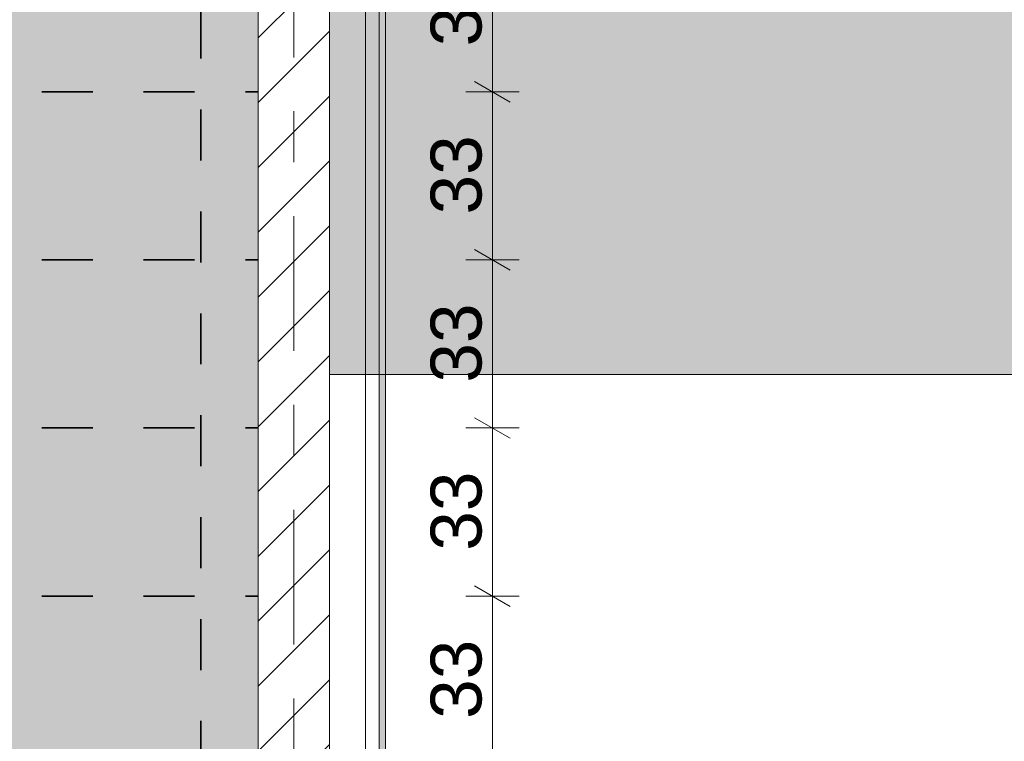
# Model space of a CAD drawing. Header units: metres. Extents: x -3.6 to 65.4, y -11 to 16.8.
# Tile 65 of 178: x 7.2 to 9.1, y 10 to 11.4. Entities that reach past the tile are written whole.
import ezdxf

# ---------------------------------------------------------------- set-up
doc = ezdxf.new("R2010")
doc.units = ezdxf.units.M
doc.header["$MEASUREMENT"] = 0
for name, pattern in [('Achse', [0.2, 0.1, -0.05, 0, -0.05]), ('Strichlinie doppelt', [0.546806, 0.264583, -0.105833, 0.070556, -0.105833]), ('Wipeout_Contour', [1, 0, -1])]:
    doc.linetypes.add(name, pattern=pattern)
for name, color, linetype in [('154 - Bemaßung_ Beschriftung.Ausbau - Deckenspiegel', 7, 'Continuous'), ('451 - Universal.Achsen Raster', 7, 'Continuous'), ('605 - Struktur.Wand Innen', 7, 'Continuous'), ('701 - Einrichtung.Möbel', 7, 'Continuous'), ('Neubau_651 - Abdeckung.Decke abgehängt_ bekleidet', 7, 'Continuous'), ('Neubau_653 - Abdeckung.TB Verkofferung', 7, 'Continuous')]:
    doc.layers.add(name, color=color, linetype=linetype)
doc.styles.add('ERSTELLTER_STIL_2', font='txt')
doc.dimstyles.new('ERSTELLTER_STIL__1', dxfattribs={"dimtxt": 0.1, "dimasz": 0.0532, "dimexe": 0.18, "dimexo": 0.0625, "dimgap": 0, "dimtad": 1, "dimtih": 1, "dimtoh": 1, "dimzin": 0, "dimdsep": 46, "dimtxsty": 'ERSTELLTER_STIL_2', "dimblk": 'ARROWHEAD_2', "dimblk1": 'ARROWHEAD_2', "dimblk2": 'ARROWHEAD_2', "dimcen": 0.09, "dimse1": 1, "dimse2": 1, "dimclrd": 7, "dimclre": 7, "dimclrt": 7, "dimazin": 0, "dimtfac": 1, "dimtdec": 4, "dimtmove": 0, "dimatfit": 3, "dimfxl": 1, "dimtolj": 1, "dimtzin": 0, "dimarcsym": 0})
doc.dimstyles.new('ERSTELLTER_STIL__2', dxfattribs={"dimtxt": 0.1, "dimasz": 0.0532, "dimexe": 0.18, "dimexo": 0.0625, "dimgap": 0, "dimtad": 1, "dimtih": 1, "dimtoh": 1, "dimzin": 0, "dimdsep": 46, "dimtxsty": 'ERSTELLTER_STIL_2', "dimblk": 'ARROWHEAD_2', "dimblk1": 'ARROWHEAD_2', "dimblk2": 'ARROWHEAD_2', "dimcen": 0.09, "dimse1": 1, "dimse2": 1, "dimclrd": 7, "dimclre": 7, "dimclrt": 7, "dimazin": 0, "dimtfac": 1, "dimtdec": 4, "dimtmove": 2, "dimatfit": 3, "dimfxl": 1, "dimtolj": 1, "dimtzin": 0, "dimarcsym": 0})
doc.dimstyles.new('ERSTELLTER_STIL__3', dxfattribs={"dimtxt": 0.1, "dimasz": 0.0532, "dimexe": 0.18, "dimexo": 0.0625, "dimgap": 0, "dimtad": 1, "dimzin": 0, "dimdsep": 46, "dimtxsty": 'ERSTELLTER_STIL_2', "dimblk": 'ARROWHEAD_2', "dimblk1": 'ARROWHEAD_2', "dimblk2": 'ARROWHEAD_2', "dimcen": 0.09, "dimse1": 1, "dimse2": 1, "dimclrd": 7, "dimclre": 7, "dimclrt": 7, "dimazin": 0, "dimtfac": 1, "dimtdec": 4, "dimtmove": 0, "dimatfit": 3, "dimfxl": 1, "dimtolj": 1, "dimtzin": 0, "dimarcsym": 0})

# ---------------------------------------------------------------- blocks, each defined once
blk = doc.blocks.new('*D230')
at = {"layer": '154 - Bemaßung_ Beschriftung.Ausbau - Deckenspiegel', "color": 7, "linetype": 'Continuous', "lineweight": 5}
for p, q in [((7.0877, 14.6586), (7.0473, 14.5886)), ((7.0675, 14.5711), (7.0675, 14.6761)), ((7.5677, 14.6586), (7.5273, 14.5886)), ((7.5475, 14.5711), (7.5475, 14.6761)), ((7.0675, 14.6236), (7.5475, 14.6236))]:
    blk.add_line(p, q, dxfattribs=at)
at = {"layer": '154 - Bemaßung_ Beschriftung.Ausbau - Deckenspiegel', "color": 7, "lineweight": 5, "char_height": 0.1, "attachment_point": 7, "style": 'ERSTELLTER_STIL_2'}
for s, insert in [('\\A1;{\\pql;\\fArial|b0|i0|c0|p38;11\\fArial|b0|i0|c0|p38;\\A1{\\H.66x;\\S25^  ;}}', (7.5367, 14.6425)), ('\\A1;{\\pql;\\fArial|b0|i0|c0|p38;48}', (7.2316, 14.6436))]:
    blk.add_mtext(s, dxfattribs=dict(at, insert=insert))
blk = doc.blocks.new('ARROWHEAD_2')
at = {"color": 0, "linetype": 'Continuous', "lineweight": 0}
for p, q in [((-0.378, -0.655), (0.378, 0.655)), ((0, 0), (-1, 0))]:
    blk.add_line(p, q, dxfattribs=at)
blk = doc.blocks.new('*D231')
at = {"layer": '154 - Bemaßung_ Beschriftung.Ausbau - Deckenspiegel', "color": 7, "linetype": 'Continuous', "lineweight": 5}
for p, q in [((7.5677, 14.6586), (7.5273, 14.5886)), ((7.5475, 14.5711), (7.5475, 14.6761)), ((7.6398, 14.5886), (7.6802, 14.6586)), ((7.66, 14.5711), (7.66, 14.6761)), ((7.5475, 14.6236), (7.66, 14.6236)), ((7.66, 14.6236), (7.6943, 14.6236))]:
    blk.add_line(p, q, dxfattribs=at)
blk = doc.blocks.new('*D237')
at = {"layer": '154 - Bemaßung_ Beschriftung.Ausbau - Deckenspiegel', "color": 7, "linetype": 'Continuous', "lineweight": 5}
for p, q in [((8.085, 10.2752), (8.155, 10.2348)), ((8.1725, 10.255), (8.0675, 10.255)), ((8.12, 9.925), (8.12, 10.255)), ((8.085, 9.9452), (8.155, 9.9048)), ((8.1725, 9.925), (8.0675, 9.925))]:
    blk.add_line(p, q, dxfattribs=at)
at = {"layer": '154 - Bemaßung_ Beschriftung.Ausbau - Deckenspiegel', "color": 7, "lineweight": 5, "insert": (8.1, 10.0141), "char_height": 0.1, "attachment_point": 7, "rotation": 90, "style": 'ERSTELLTER_STIL_2'}
blk.add_mtext('\\A1;{\\pql;\\fArial|b0|i0|c0|p38;33}', dxfattribs=at)
blk = doc.blocks.new('*D238')
at = {"layer": '154 - Bemaßung_ Beschriftung.Ausbau - Deckenspiegel', "color": 7, "linetype": 'Continuous', "lineweight": 5}
for p, q in [((8.085, 10.6052), (8.155, 10.5648)), ((8.1725, 10.585), (8.0675, 10.585)), ((8.12, 10.255), (8.12, 10.585)), ((8.085, 10.2752), (8.155, 10.2348)), ((8.1725, 10.255), (8.0675, 10.255))]:
    blk.add_line(p, q, dxfattribs=at)
at = {"layer": '154 - Bemaßung_ Beschriftung.Ausbau - Deckenspiegel', "color": 7, "lineweight": 5, "insert": (8.1, 10.3441), "char_height": 0.1, "attachment_point": 7, "rotation": 90, "style": 'ERSTELLTER_STIL_2'}
blk.add_mtext('\\A1;{\\pql;\\fArial|b0|i0|c0|p38;33}', dxfattribs=at)
blk = doc.blocks.new('*D239')
at = {"layer": '154 - Bemaßung_ Beschriftung.Ausbau - Deckenspiegel', "color": 7, "linetype": 'Continuous', "lineweight": 5}
for p, q in [((8.085, 10.9352), (8.155, 10.8948)), ((8.1725, 10.915), (8.0675, 10.915)), ((8.12, 10.585), (8.12, 10.915)), ((8.085, 10.6052), (8.155, 10.5648)), ((8.1725, 10.585), (8.0675, 10.585))]:
    blk.add_line(p, q, dxfattribs=at)
at = {"layer": '154 - Bemaßung_ Beschriftung.Ausbau - Deckenspiegel', "color": 7, "lineweight": 5, "insert": (8.1, 10.6741), "char_height": 0.1, "attachment_point": 7, "rotation": 90, "style": 'ERSTELLTER_STIL_2'}
blk.add_mtext('\\A1;{\\pql;\\fArial|b0|i0|c0|p38;33}', dxfattribs=at)
blk = doc.blocks.new('*D240')
at = {"layer": '154 - Bemaßung_ Beschriftung.Ausbau - Deckenspiegel', "color": 7, "linetype": 'Continuous', "lineweight": 5}
for p, q in [((8.085, 11.2652), (8.155, 11.2248)), ((8.1725, 11.245), (8.0675, 11.245)), ((8.12, 10.915), (8.12, 11.245)), ((8.085, 10.9352), (8.155, 10.8948)), ((8.1725, 10.915), (8.0675, 10.915))]:
    blk.add_line(p, q, dxfattribs=at)
at = {"layer": '154 - Bemaßung_ Beschriftung.Ausbau - Deckenspiegel', "color": 7, "lineweight": 5, "insert": (8.1, 11.0041), "char_height": 0.1, "attachment_point": 7, "rotation": 90, "style": 'ERSTELLTER_STIL_2'}
blk.add_mtext('\\A1;{\\pql;\\fArial|b0|i0|c0|p38;33}', dxfattribs=at)
blk = doc.blocks.new('*D241')
at = {"layer": '154 - Bemaßung_ Beschriftung.Ausbau - Deckenspiegel', "color": 7, "linetype": 'Continuous', "lineweight": 5}
for p, q in [((8.085, 11.5952), (8.155, 11.5548)), ((8.1725, 11.575), (8.0675, 11.575)), ((8.12, 11.245), (8.12, 11.575)), ((8.085, 11.2652), (8.155, 11.2248)), ((8.1725, 11.245), (8.0675, 11.245))]:
    blk.add_line(p, q, dxfattribs=at)
at = {"layer": '154 - Bemaßung_ Beschriftung.Ausbau - Deckenspiegel', "color": 7, "lineweight": 5, "insert": (8.1, 11.3341), "char_height": 0.1, "attachment_point": 7, "rotation": 90, "style": 'ERSTELLTER_STIL_2'}
blk.add_mtext('\\A1;{\\pql;\\fArial|b0|i0|c0|p38;33}', dxfattribs=at)

msp = doc.modelspace()

# ---------------------------------------------------------------- hatches: boundary and pattern name
at = {"layer": '701 - Einrichtung.Möbel', "linetype": 'Continuous', "lineweight": 0, "true_color": 0x3a3a3a}
msp.add_hatch(color=250, dxfattribs=at).paths.add_polyline_path([(7.8, 10.69), (10, 10.69), (10, 11.49), (8.6, 11.49), (8.6, 12.69), (7.8, 12.69)])
at = {"layer": 'Neubau_653 - Abdeckung.TB Verkofferung', "linetype": 'Continuous', "lineweight": 0, "true_color": 0x000000}
h = msp.add_hatch(dxfattribs=at)
h.set_pattern_fill('Gips_0001', color=18, style=0, pattern_type=2)
h.set_pattern_definition([(45, (0, 0), (-0.01767767, 0.01767767), [0, -0.025])])
h.paths.add_polyline_path([(7.91, 8.6495), (7.91, 12.69), (7.8975, 12.69), (7.8975, 8.6495)])

# ---------------------------------------------------------------- linework, layer by layer
at = {"layer": '701 - Einrichtung.Möbel', "color": 7, "linetype": 'Continuous', "lineweight": 5, "true_color": 0xebebeb, "flags": 128}
msp.add_lwpolyline([(7.8, 10.69), (7.8, 12.69), (8.6, 12.69), (8.6, 11.49), (10, 11.49), (10, 10.69)], close=True, dxfattribs=at)
at = {"layer": 'Neubau_651 - Abdeckung.Decke abgehängt_ bekleidet', "color": 1, "linetype": 'Achse', "lineweight": 35}
msp.add_line((7.5475, 8.51), (7.5475, 12.99), dxfattribs=at)
at = {"layer": 'Neubau_653 - Abdeckung.TB Verkofferung', "color": 1, "linetype": 'Continuous', "lineweight": 5}
for p, q in [((7.8705, 12.69), (7.8705, 8.6495)), ((7.8975, 12.69), (7.8975, 8.6495)), ((7.91, 12.69), (7.91, 8.6495))]:
    msp.add_line(p, q, dxfattribs=at)
at = {"layer": 'Neubau_653 - Abdeckung.TB Verkofferung', "color": 1, "linetype": 'Continuous', "lineweight": 9}
msp.add_line((7.91, 8.6495), (7.91, 12.69), dxfattribs=at)

# ---------------------------------------------------------------- next in the draw order: wipeouts: each hides what was drawn before it
at = {"color": 254, "linetype": 'Wipeout_Contour', "lineweight": 0, "ltscale": 53.252171}
msp.add_wipeout([(7.66, 13), (7.66, 8.6), (7.8, 8.6), (7.8, 13)], dxfattribs=at).dxf.layer = '605 - Struktur.Wand Innen'

# ---------------------------------------------------------------- next in the draw order: hatches: boundary and pattern name
at = {"layer": '605 - Struktur.Wand Innen', "linetype": 'Continuous', "lineweight": 0, "true_color": 0x000000}
h = msp.add_hatch(dxfattribs=at)
h.set_pattern_fill('MW_Ziegel_0001', color=18, style=0, pattern_type=2)
h.set_pattern_definition([(45, (0, 0), (-0.0636396, 0.0636396), [])])
h.paths.add_polyline_path([(7.66, 13), (7.66, 8.6), (7.8, 8.6), (7.8, 13)])
at = {"layer": 'Neubau_651 - Abdeckung.Decke abgehängt_ bekleidet', "linetype": 'Continuous', "lineweight": 13, "true_color": 0xffbfbf}
h = msp.add_hatch(dxfattribs=at)
h.set_pattern_fill('sechseckig_0001', color=254, style=0, pattern_type=2)
h.set_pattern_definition([(90, (0, 0), (-0.1299038, 0), [0.075, -0.15]), (90, (-0.06495, 0.1125), (-0.1299038, 0), [0.075, -0.15]), (150, (5e-18, 0.075), (0.0649519, 0.1125), [0.075, -0.15]), (150, (-0.1299, 0.075), (0.0649519, 0.1125), [0.075, -0.15]), (210, (0, 0), (-0.0649519, 0.1125), [0.075, -0.15]), (210, (-0.1299, 8e-18), (-0.0649519, 0.1125), [0.075, -0.15])])
h.paths.add_polyline_path([(0.7025, 12.69), (0.235, 12.69), (0.235, 8.51), (7.66, 8.51), (7.66, 12.99), (0.7025, 12.99)])
h.paths.add_polyline_path([(0.7475, 9.15), (0.7475, 12.45), (7.1475, 12.45), (7.1475, 9.15)], flags=0)

# ---------------------------------------------------------------- next in the draw order: linework, layer by layer
at = {"layer": '451 - Universal.Achsen Raster', "color": 160, "linetype": 'Strichlinie doppelt', "lineweight": 9, "true_color": 0x3232ff}
msp.add_line((7.73, -10.585), (7.73, 16.355), dxfattribs=at)
at = {"layer": '605 - Struktur.Wand Innen', "color": 7, "linetype": 'Continuous', "lineweight": 18, "flags": 128}
for points in [[(7.66, 13), (7.66, 8.6)], [(7.8, 8.6), (7.8, 13)]]:
    msp.add_lwpolyline(points, dxfattribs=at)
at = {"layer": 'Neubau_651 - Abdeckung.Decke abgehängt_ bekleidet', "color": 1, "linetype": 'Achse', "lineweight": 35}
for p, q in [((0.235, 11.245), (7.66, 11.245)), ((0.235, 10.915), (7.66, 10.915)), ((0.235, 10.585), (7.66, 10.585)), ((0.235, 10.255), (7.66, 10.255))]:
    msp.add_line(p, q, dxfattribs=at)
at = {"layer": 'Neubau_651 - Abdeckung.Decke abgehängt_ bekleidet', "color": 1, "linetype": 'Continuous', "lineweight": 13, "flags": 128}
msp.add_lwpolyline([(0.7025, 12.69), (0.235, 12.69), (0.235, 8.51), (7.66, 8.51), (7.66, 12.99), (0.7025, 12.99)], close=True, dxfattribs=at)
at = {"layer": 'Neubau_653 - Abdeckung.TB Verkofferung', "color": 1, "linetype": 'Continuous', "lineweight": 9}
msp.add_line((7.8, 8.6495), (7.8, 12.69), dxfattribs=at)

# ---------------------------------------------------------------- next in the draw order: dimensions: what is measured, and where the dimension line sits
at = {"layer": '154 - Bemaßung_ Beschriftung.Ausbau - Deckenspiegel', "color": 7, "linetype": 'Continuous', "lineweight": 5}
for base, p1, p2, dimstyle, picture, middle in [((7.5475, 14.6236), (7.0675, 10.7235), (7.5475, 8.51), 'ERSTELLTER_STIL__1', '*D230', (7.3078, 14.6936)), ((7.66, 14.6236), (7.5475, 8.51), (7.66, 12.99), 'ERSTELLTER_STIL__2', '*D231', (7.7861, 14.6936))]:
    dim = msp.add_linear_dim(base=base, p1=p1, p2=p2, dimstyle=dimstyle, dxfattribs=at)
    dim.commit()
    dim.dimension.update_dxf_attribs({"geometry": picture, "text_midpoint": middle, "dimtype": 160})
for base, p1, p2, picture, middle in [((8.12, 11.575), (7.66, 11.245), (7.66, 11.575), '*D241', (8.05, 11.4103)), ((8.12, 11.245), (7.66, 10.915), (7.66, 11.245), '*D240', (8.05, 11.0803)), ((8.12, 10.915), (7.66, 10.585), (7.66, 10.915), '*D239', (8.05, 10.7503)), ((8.12, 10.585), (7.66, 10.255), (7.66, 10.585), '*D238', (8.05, 10.4203)), ((8.12, 10.255), (7.66, 9.925), (7.66, 10.255), '*D237', (8.05, 10.0903))]:
    dim = msp.add_linear_dim(base=base, p1=p1, p2=p2, angle=90, dimstyle='ERSTELLTER_STIL__3', dxfattribs=at)
    dim.commit()
    dim.dimension.update_dxf_attribs({"geometry": picture, "text_midpoint": middle, "dimtype": 160, "text_rotation": 90})

doc.saveas('drawing.dxf')
